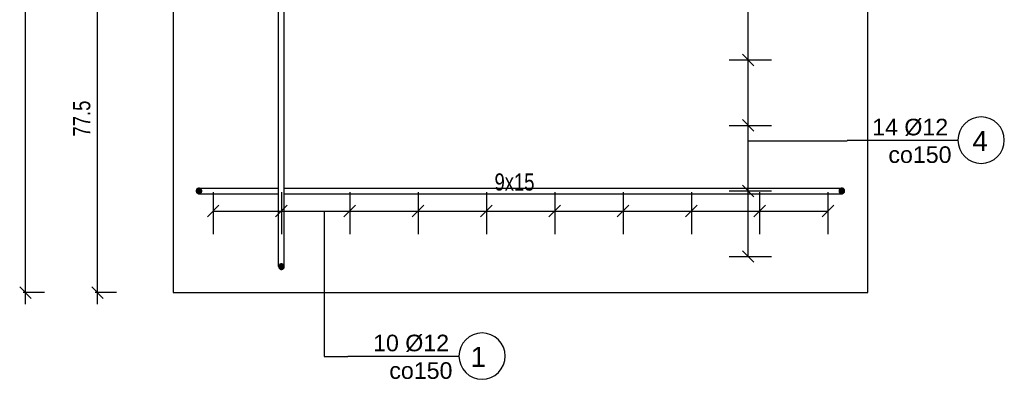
# Model space of a CAD drawing. Header units: millimetres. Extents: x -288865 to 11255, y 102926 to 380857.
# Tile 74 of 142: x -142244 to -137992, y 251412 to 252963. Entities that reach past the tile are written whole.
import ezdxf

# ---------------------------------------------------------------- set-up
doc = ezdxf.new("R2010")
doc.units = ezdxf.units.MM
doc.header["$MEASUREMENT"] = 0
doc.styles.add('ARIAL', font='arial.ttf')
doc.styles.add('RomanS Bold', font='txt', dxfattribs={"height": 0.2})

# ---------------------------------------------------------------- blocks, each defined once
blk = doc.blocks.new('DwgObject-66210877-3474 - 1303')
at = {"linetype": 'Continuous'}
for points in [[(23286.9, 6464.2), (23286.6, 6466.5), (23286.9, 6468.9)], [(23287.5, 6461.9), (23286.9, 6468.9), (23287.5, 6471.1)], [(23286.9, 6464.2), (23286.9, 6468.9), (23287.5, 6461.9)], [(23288.6, 6459.8), (23287.5, 6471.1), (23288.6, 6473.2)], [(23287.5, 6461.9), (23287.5, 6471.1), (23288.6, 6459.8)], [(23298.6, 6454.5), (23288.2, 6472.5), (23298.6, 6478.5)], [(23288.2, 6460.5), (23288.2, 6472.5), (23298.6, 6454.5)], [(23290.1, 6458), (23288.6, 6473.2), (23290.1, 6475)], [(23288.6, 6459.8), (23288.6, 6473.2), (23290.1, 6458)], [(23292, 6456.5), (23290.1, 6475), (23292, 6476.5)], [(23290.1, 6458), (23290.1, 6475), (23292, 6456.5)], [(23294, 6455.4), (23292, 6476.5), (23294, 6477.6)], [(23292, 6456.5), (23292, 6476.5), (23294, 6455.4)], [(23296.3, 6454.7), (23294, 6477.6), (23296.3, 6478.3)], [(23294, 6455.4), (23294, 6477.6), (23296.3, 6454.7)], [(23298.6, 6454.5), (23296.3, 6478.3), (23298.6, 6478.5)], [(23296.3, 6454.7), (23296.3, 6478.3), (23298.6, 6454.5)], [(23298.6, 6454.5), (23298.6, 6478.5), (23309, 6460.5)], [(23309, 6460.5), (23298.6, 6478.5), (23309, 6472.5)], [(23298.6, 6454.5), (23298.6, 6478.5), (23301, 6454.7)], [(23301, 6454.7), (23298.6, 6478.5), (23301, 6478.3)], [(23301, 6454.7), (23301, 6478.3), (23303.2, 6455.4)], [(23303.2, 6455.4), (23301, 6478.3), (23303.2, 6477.6)], [(23303.2, 6455.4), (23303.2, 6477.6), (23305.3, 6456.5)], [(23305.3, 6456.5), (23303.2, 6477.6), (23305.3, 6476.5)], [(23305.3, 6456.5), (23305.3, 6476.5), (23307.1, 6458)], [(23307.1, 6458), (23305.3, 6476.5), (23307.1, 6475)], [(23307.1, 6458), (23307.1, 6475), (23308.6, 6459.8)], [(23308.6, 6459.8), (23307.1, 6475), (23308.6, 6473.2)], [(23308.6, 6459.8), (23308.6, 6473.2), (23309.7, 6461.9)], [(23309.7, 6461.9), (23308.6, 6473.2), (23309.7, 6471.1)], [(23309.7, 6461.9), (23309.7, 6471.1), (23310.4, 6464.2)], [(23310.4, 6464.2), (23309.7, 6471.1), (23310.4, 6468.9)], [(23310.4, 6464.2), (23310.4, 6468.9), (23310.6, 6466.5)], [(26062.9, 6464.2), (26062.6, 6466.5), (26062.9, 6468.9)], [(26063.5, 6461.9), (26062.9, 6468.9), (26063.5, 6471.1)], [(26062.9, 6464.2), (26062.9, 6468.9), (26063.5, 6461.9)], [(26064.6, 6459.8), (26063.5, 6471.1), (26064.6, 6473.2)], [(26063.5, 6461.9), (26063.5, 6471.1), (26064.6, 6459.8)], [(26074.6, 6454.5), (26064.2, 6472.5), (26074.6, 6478.5)], [(26064.2, 6460.5), (26064.2, 6472.5), (26074.6, 6454.5)], [(26066.1, 6458), (26064.6, 6473.2), (26066.1, 6475)], [(26064.6, 6459.8), (26064.6, 6473.2), (26066.1, 6458)], [(26068, 6456.5), (26066.1, 6475), (26068, 6476.5)], [(26066.1, 6458), (26066.1, 6475), (26068, 6456.5)], [(26070, 6455.4), (26068, 6476.5), (26070, 6477.6)], [(26068, 6456.5), (26068, 6476.5), (26070, 6455.4)], [(26072.3, 6454.7), (26070, 6477.6), (26072.3, 6478.3)], [(26070, 6455.4), (26070, 6477.6), (26072.3, 6454.7)], [(26074.6, 6454.5), (26072.3, 6478.3), (26074.6, 6478.5)], [(26072.3, 6454.7), (26072.3, 6478.3), (26074.6, 6454.5)], [(26074.6, 6454.5), (26074.6, 6478.5), (26085, 6460.5)], [(26085, 6460.5), (26074.6, 6478.5), (26085, 6472.5)], [(26074.6, 6454.5), (26074.6, 6478.5), (26077, 6454.7)], [(26077, 6454.7), (26074.6, 6478.5), (26077, 6478.3)], [(26077, 6454.7), (26077, 6478.3), (26079.2, 6455.4)], [(26079.2, 6455.4), (26077, 6478.3), (26079.2, 6477.6)], [(26079.2, 6455.4), (26079.2, 6477.6), (26081.3, 6456.5)], [(26081.3, 6456.5), (26079.2, 6477.6), (26081.3, 6476.5)], [(26081.3, 6456.5), (26081.3, 6476.5), (26083.1, 6458)], [(26083.1, 6458), (26081.3, 6476.5), (26083.1, 6475)], [(26083.1, 6458), (26083.1, 6475), (26084.6, 6459.8)], [(26084.6, 6459.8), (26083.1, 6475), (26084.6, 6473.2)], [(26084.6, 6459.8), (26084.6, 6473.2), (26085.7, 6461.9)], [(26085.7, 6461.9), (26084.6, 6473.2), (26085.7, 6471.1)], [(26085.7, 6461.9), (26085.7, 6471.1), (26086.4, 6464.2)], [(26086.4, 6464.2), (26085.7, 6471.1), (26086.4, 6468.9)], [(26086.4, 6464.2), (26086.4, 6468.9), (26086.6, 6466.5)], [(23648.8, 6129.5), (23642.8, 6139.9), (23648.8, 6150.3)], [(23643.1, 6137.5), (23642.8, 6139.9), (23643.1, 6142.2)], [(23643.7, 6135.3), (23643.1, 6142.2), (23643.7, 6144.5)], [(23643.1, 6137.5), (23643.1, 6142.2), (23643.7, 6135.3)], [(23644.8, 6133.2), (23643.7, 6144.5), (23644.8, 6146.6)], [(23643.7, 6135.3), (23643.7, 6144.5), (23644.8, 6133.2)], [(23646.3, 6131.4), (23644.8, 6146.6), (23646.3, 6148.4)], [(23644.8, 6133.2), (23644.8, 6146.6), (23646.3, 6131.4)], [(23648.2, 6129.9), (23646.3, 6148.4), (23648.2, 6149.9)], [(23646.3, 6131.4), (23646.3, 6148.4), (23648.2, 6129.9)], [(23650.2, 6128.8), (23648.2, 6149.9), (23650.2, 6151)], [(23648.2, 6129.9), (23648.2, 6149.9), (23650.2, 6128.8)], [(23648.8, 6129.5), (23648.8, 6150.3), (23660.8, 6129.5)], [(23660.8, 6129.5), (23648.8, 6150.3), (23660.8, 6150.3)], [(23652.5, 6128.1), (23650.2, 6151), (23652.5, 6151.7)], [(23650.2, 6128.8), (23650.2, 6151), (23652.5, 6128.1)], [(23654.8, 6127.9), (23652.5, 6151.7), (23654.8, 6151.9)], [(23652.5, 6128.1), (23652.5, 6151.7), (23654.8, 6127.9)], [(23654.8, 6127.9), (23654.8, 6151.9), (23657.2, 6128.1)], [(23657.2, 6128.1), (23654.8, 6151.9), (23657.2, 6151.7)], [(23657.2, 6128.1), (23657.2, 6151.7), (23659.4, 6128.8)], [(23659.4, 6128.8), (23657.2, 6151.7), (23659.4, 6151)], [(23659.4, 6128.8), (23659.4, 6151), (23661.5, 6129.9)], [(23661.5, 6129.9), (23659.4, 6151), (23661.5, 6149.9)], [(23660.8, 6129.5), (23660.8, 6150.3), (23666.8, 6139.9)], [(23661.5, 6129.9), (23661.5, 6149.9), (23663.3, 6131.4)], [(23663.3, 6131.4), (23661.5, 6149.9), (23663.3, 6148.4)], [(23663.3, 6131.4), (23663.3, 6148.4), (23664.8, 6133.2)], [(23664.8, 6133.2), (23663.3, 6148.4), (23664.8, 6146.6)], [(23664.8, 6133.2), (23664.8, 6146.6), (23665.9, 6135.3)], [(23665.9, 6135.3), (23664.8, 6146.6), (23665.9, 6144.5)], [(23665.9, 6135.3), (23665.9, 6144.5), (23666.6, 6137.5)], [(23666.6, 6137.5), (23665.9, 6144.5), (23666.6, 6142.2)], [(23666.6, 6137.5), (23666.6, 6142.2), (23666.8, 6139.9)]]:
    blk.add_hatch(color=5, dxfattribs=at).paths.add_polyline_path(points)
at = {"color": 6, "linetype": 'Continuous'}
for p, q in [((22549.4, 5977.9), (22549.4, 10077.9)), ((25670.4, 6183.8), (25670.4, 9858.6)), ((22860.3, 5977.9), (22860.3, 7627.9)), ((25670.4, 7031.9), (25670.4, 7314.5)), ((25588.5, 7031.9), (25770.4, 7031.9)), ((25588.5, 7031.9), (25770.4, 7031.9)), ((25695.4, 7006.9), (25645.4, 7056.9)), ((25645.4, 7056.9), (25695.4, 7006.9)), ((25670.4, 6749.2), (25670.4, 7031.9)), ((25695.4, 6724.2), (25645.4, 6774.2)), ((25645.4, 6774.2), (25695.4, 6724.2)), ((25588.5, 6749.2), (25770.4, 6749.2)), ((25588.5, 6749.2), (25770.4, 6749.2)), ((25670.4, 6466.5), (25670.4, 6749.2)), ((25588.5, 6466.5), (25770.4, 6466.5)), ((25588.5, 6466.5), (25770.4, 6466.5)), ((25695.4, 6441.5), (25645.4, 6491.5)), ((25645.4, 6491.5), (25695.4, 6441.5)), ((25670.4, 6183.8), (25670.4, 6466.5)), ((23359.8, 6461.6), (23359.8, 6279.7)), ((23359.8, 6461.6), (23359.8, 6279.7)), ((23654.8, 6461.6), (23654.8, 6279.7)), ((23654.8, 6461.6), (23654.8, 6279.7)), ((23949.8, 6461.6), (23949.8, 6279.7)), ((23949.8, 6461.6), (23949.8, 6279.7)), ((24244.9, 6461.6), (24244.9, 6279.7)), ((24244.9, 6461.6), (24244.9, 6279.7)), ((24539.9, 6461.6), (24539.9, 6279.7)), ((24539.9, 6461.6), (24539.9, 6279.7)), ((24834.9, 6461.6), (24834.9, 6279.7)), ((24834.9, 6461.6), (24834.9, 6279.7)), ((25129.9, 6461.6), (25129.9, 6279.7)), ((25129.9, 6461.6), (25129.9, 6279.7)), ((25424.9, 6461.6), (25424.9, 6279.7)), ((25424.9, 6461.6), (25424.9, 6279.7)), ((25719.9, 6461.6), (25719.9, 6279.7)), ((25719.9, 6461.6), (25719.9, 6279.7)), ((26015, 6461.6), (26015, 6279.7)), ((26015, 6461.6), (26015, 6279.7)), ((23384.8, 6404.7), (23334.8, 6354.7)), ((23359.8, 6379.7), (23654.8, 6379.7)), ((23359.8, 6379.7), (26015, 6379.7)), ((23629.8, 6354.7), (23679.8, 6404.7)), ((23679.8, 6404.7), (23629.8, 6354.7)), ((23654.8, 6379.7), (23949.8, 6379.7)), ((23924.8, 6354.7), (23974.8, 6404.7)), ((23974.8, 6404.7), (23924.8, 6354.7)), ((23949.8, 6379.7), (24244.9, 6379.7)), ((24219.9, 6354.7), (24269.9, 6404.7)), ((24269.9, 6404.7), (24219.9, 6354.7)), ((24244.9, 6379.7), (24539.9, 6379.7)), ((24514.9, 6354.7), (24564.9, 6404.7)), ((24564.9, 6404.7), (24514.9, 6354.7)), ((24539.9, 6379.7), (24834.9, 6379.7)), ((24809.9, 6354.7), (24859.9, 6404.7)), ((24859.9, 6404.7), (24809.9, 6354.7)), ((24834.9, 6379.7), (25129.9, 6379.7)), ((25104.9, 6354.7), (25154.9, 6404.7)), ((25154.9, 6404.7), (25104.9, 6354.7)), ((25129.9, 6379.7), (25424.9, 6379.7)), ((25399.9, 6354.7), (25449.9, 6404.7)), ((25449.9, 6404.7), (25399.9, 6354.7)), ((25424.9, 6379.7), (25719.9, 6379.7)), ((25694.9, 6354.7), (25744.9, 6404.7)), ((25744.9, 6404.7), (25694.9, 6354.7)), ((25719.9, 6379.7), (26015, 6379.7)), ((25990, 6354.7), (26040, 6404.7)), ((25645.4, 6208.8), (25695.4, 6158.8)), ((25588.5, 6183.8), (25770.4, 6183.8)), ((25588.5, 6183.8), (25770.4, 6183.8)), ((22524.4, 6052.9), (22574.4, 6002.9)), ((22835.3, 6052.9), (22885.3, 6002.9)), ((22631.3, 6027.9), (22539.4, 6027.9)), ((22942.2, 6027.9), (22850.3, 6027.9))]:
    blk.add_line(p, q, dxfattribs=at)
at = {"color": 1, "linetype": 'Continuous'}
for p, q in [((23186.6, 10027.9), (23186.6, 6027.9)), ((26186.6, 6027.9), (26186.6, 10027.9)), ((23186.6, 6027.9), (26186.6, 6027.9))]:
    blk.add_line(p, q, dxfattribs=at)
at = {"color": 5, "linetype": 'Continuous'}
for p, q in [((23642.8, 6199.9), (23642.8, 9855.9)), ((23666.8, 6199.9), (23666.8, 9855.9)), ((26620.8, 6768.7), (26605.6, 6756.2)), ((26638.1, 6777.9), (26620.8, 6768.7)), ((26656.8, 6783.6), (26638.1, 6777.9)), ((26676.3, 6785.5), (26656.8, 6783.6)), ((26695.9, 6783.6), (26676.3, 6785.5)), ((26714.6, 6777.9), (26695.9, 6783.6)), ((26731.9, 6768.7), (26714.6, 6777.9)), ((26747.1, 6756.2), (26731.9, 6768.7)), ((26584, 6723.8), (26578.3, 6705)), ((26593.2, 6741.1), (26584, 6723.8)), ((26605.6, 6756.2), (26593.2, 6741.1)), ((26759.5, 6741.1), (26747.1, 6756.2)), ((26768.7, 6723.8), (26759.5, 6741.1)), ((26774.4, 6705), (26768.7, 6723.8)), ((25670.4, 6683.3), (26097.1, 6683.3)), ((26097.1, 6685.5), (26576.3, 6685.5)), ((26578.3, 6705), (26576.3, 6685.5)), ((26576.3, 6685.5), (26578.3, 6666)), ((26776.3, 6685.5), (26774.4, 6705)), ((26774.4, 6666), (26776.3, 6685.5)), ((26578.3, 6666), (26584, 6647.2)), ((26584, 6647.2), (26593.2, 6629.9)), ((26759.5, 6629.9), (26768.7, 6647.2)), ((26768.7, 6647.2), (26774.4, 6666)), ((26593.2, 6629.9), (26605.6, 6614.8)), ((26605.6, 6614.8), (26620.8, 6602.4)), ((26620.8, 6602.4), (26638.1, 6593.1)), ((26638.1, 6593.1), (26656.8, 6587.4)), ((26695.9, 6587.4), (26714.6, 6593.1)), ((26714.6, 6593.1), (26731.9, 6602.4)), ((26731.9, 6602.4), (26747.1, 6614.8)), ((26747.1, 6614.8), (26759.5, 6629.9)), ((26656.8, 6587.4), (26676.3, 6585.5)), ((26676.3, 6585.5), (26695.9, 6587.4)), ((23286.9, 6468.9), (23286.6, 6466.5)), ((23286.9, 6468.9), (23286.6, 6466.5)), ((23286.6, 6466.5), (23286.9, 6464.2)), ((23286.6, 6466.5), (23286.9, 6464.2)), ((23287.5, 6471.1), (23286.9, 6468.9)), ((23287.5, 6471.1), (23286.9, 6468.9)), ((23286.9, 6464.2), (23287.5, 6461.9)), ((23286.9, 6464.2), (23287.5, 6461.9)), ((23288.6, 6473.2), (23287.5, 6471.1)), ((23288.6, 6473.2), (23287.5, 6471.1)), ((23298.6, 6478.5), (23288.2, 6472.5)), ((23288.2, 6472.5), (23288.2, 6460.5)), ((23290.1, 6475), (23288.6, 6473.2)), ((23290.1, 6475), (23288.6, 6473.2)), ((23292, 6476.5), (23290.1, 6475)), ((23292, 6476.5), (23290.1, 6475)), ((23294, 6477.6), (23292, 6476.5)), ((23294, 6477.6), (23292, 6476.5)), ((23296.3, 6478.3), (23294, 6477.6)), ((23296.3, 6478.3), (23294, 6477.6)), ((23298.6, 6478.5), (23296.3, 6478.3)), ((23298.6, 6478.5), (23296.3, 6478.3)), ((23298.6, 6478.5), (23358.6, 6478.5)), ((23309, 6472.5), (23298.6, 6478.5)), ((23301, 6478.3), (23298.6, 6478.5)), ((23303.2, 6477.6), (23301, 6478.3)), ((23305.3, 6476.5), (23303.2, 6477.6)), ((23307.1, 6475), (23305.3, 6476.5)), ((23308.6, 6473.2), (23307.1, 6475)), ((23309.7, 6471.1), (23308.6, 6473.2)), ((23309, 6460.5), (23309, 6472.5)), ((23310.4, 6468.9), (23309.7, 6471.1)), ((23309.7, 6461.9), (23310.4, 6464.2)), ((23310.6, 6466.5), (23310.4, 6468.9)), ((23310.4, 6464.2), (23310.6, 6466.5)), ((23358.6, 6478.5), (23642.8, 6478.5)), ((23666.8, 6478.5), (26014.6, 6478.5)), ((26014.6, 6478.5), (26074.6, 6478.5)), ((26062.9, 6468.9), (26062.6, 6466.5)), ((26062.6, 6466.5), (26062.9, 6464.2)), ((26063.5, 6471.1), (26062.9, 6468.9)), ((26062.9, 6464.2), (26063.5, 6461.9)), ((26064.6, 6473.2), (26063.5, 6471.1)), ((26074.6, 6478.5), (26064.2, 6472.5)), ((26064.2, 6472.5), (26064.2, 6460.5)), ((26066.1, 6475), (26064.6, 6473.2)), ((26068, 6476.5), (26066.1, 6475)), ((26070, 6477.6), (26068, 6476.5)), ((26072.3, 6478.3), (26070, 6477.6)), ((26074.6, 6478.5), (26072.3, 6478.3)), ((26077, 6478.3), (26074.6, 6478.5)), ((26085, 6472.5), (26074.6, 6478.5)), ((26077, 6478.3), (26074.6, 6478.5)), ((26079.2, 6477.6), (26077, 6478.3)), ((26079.2, 6477.6), (26077, 6478.3)), ((26081.3, 6476.5), (26079.2, 6477.6)), ((26081.3, 6476.5), (26079.2, 6477.6)), ((26083.1, 6475), (26081.3, 6476.5)), ((26083.1, 6475), (26081.3, 6476.5)), ((26084.6, 6473.2), (26083.1, 6475)), ((26084.6, 6473.2), (26083.1, 6475)), ((26085.7, 6471.1), (26084.6, 6473.2)), ((26085.7, 6471.1), (26084.6, 6473.2)), ((26085, 6460.5), (26085, 6472.5)), ((26086.4, 6468.9), (26085.7, 6471.1)), ((26086.4, 6468.9), (26085.7, 6471.1)), ((26085.7, 6461.9), (26086.4, 6464.2)), ((26085.7, 6461.9), (26086.4, 6464.2)), ((26086.6, 6466.5), (26086.4, 6468.9)), ((26086.6, 6466.5), (26086.4, 6468.9)), ((26086.4, 6464.2), (26086.6, 6466.5)), ((26086.4, 6464.2), (26086.6, 6466.5)), ((23287.5, 6461.9), (23288.6, 6459.8)), ((23287.5, 6461.9), (23288.6, 6459.8)), ((23288.2, 6460.5), (23298.6, 6454.5)), ((23288.6, 6459.8), (23290.1, 6458)), ((23288.6, 6459.8), (23290.1, 6458)), ((23290.1, 6458), (23292, 6456.5)), ((23290.1, 6458), (23292, 6456.5)), ((23292, 6456.5), (23294, 6455.4)), ((23292, 6456.5), (23294, 6455.4)), ((23294, 6455.4), (23296.3, 6454.7)), ((23294, 6455.4), (23296.3, 6454.7)), ((23296.3, 6454.7), (23298.6, 6454.5)), ((23296.3, 6454.7), (23298.6, 6454.5)), ((23298.6, 6454.5), (23309, 6460.5)), ((23298.6, 6454.5), (23301, 6454.7)), ((23298.6, 6454.5), (23358.6, 6454.5)), ((23301, 6454.7), (23303.2, 6455.4)), ((23303.2, 6455.4), (23305.3, 6456.5)), ((23305.3, 6456.5), (23307.1, 6458)), ((23307.1, 6458), (23308.6, 6459.8)), ((23308.6, 6459.8), (23309.7, 6461.9)), ((23358.6, 6454.5), (23642.8, 6454.5)), ((23666.8, 6454.5), (26014.6, 6454.5)), ((26014.6, 6454.5), (26074.6, 6454.5)), ((26063.5, 6461.9), (26064.6, 6459.8)), ((26064.2, 6460.5), (26074.6, 6454.5)), ((26064.6, 6459.8), (26066.1, 6458)), ((26066.1, 6458), (26068, 6456.5)), ((26068, 6456.5), (26070, 6455.4)), ((26070, 6455.4), (26072.3, 6454.7)), ((26072.3, 6454.7), (26074.6, 6454.5)), ((26074.6, 6454.5), (26085, 6460.5)), ((26074.6, 6454.5), (26077, 6454.7)), ((26074.6, 6454.5), (26077, 6454.7)), ((26077, 6454.7), (26079.2, 6455.4)), ((26077, 6454.7), (26079.2, 6455.4)), ((26079.2, 6455.4), (26081.3, 6456.5)), ((26079.2, 6455.4), (26081.3, 6456.5)), ((26081.3, 6456.5), (26083.1, 6458)), ((26081.3, 6456.5), (26083.1, 6458)), ((26083.1, 6458), (26084.6, 6459.8)), ((26083.1, 6458), (26084.6, 6459.8)), ((26084.6, 6459.8), (26085.7, 6461.9)), ((26084.6, 6459.8), (26085.7, 6461.9)), ((23839.7, 6379.7), (23839.7, 5751.6)), ((23642.8, 6139.9), (23642.8, 6199.9)), ((23666.8, 6139.9), (23666.8, 6199.9)), ((23648.8, 6150.3), (23642.8, 6139.9)), ((23643.1, 6142.2), (23642.8, 6139.9)), ((23642.8, 6139.9), (23643.1, 6137.5)), ((23642.8, 6139.9), (23648.8, 6129.5)), ((23642.8, 6139.9), (23643.1, 6137.5)), ((23643.7, 6144.5), (23643.1, 6142.2)), ((23643.1, 6137.5), (23643.7, 6135.3)), ((23643.1, 6137.5), (23643.7, 6135.3)), ((23644.8, 6146.6), (23643.7, 6144.5)), ((23643.7, 6135.3), (23644.8, 6133.2)), ((23643.7, 6135.3), (23644.8, 6133.2)), ((23646.3, 6148.4), (23644.8, 6146.6)), ((23644.8, 6133.2), (23646.3, 6131.4)), ((23644.8, 6133.2), (23646.3, 6131.4)), ((23648.2, 6149.9), (23646.3, 6148.4)), ((23646.3, 6131.4), (23648.2, 6129.9)), ((23646.3, 6131.4), (23648.2, 6129.9)), ((23650.2, 6151), (23648.2, 6149.9)), ((23648.2, 6129.9), (23650.2, 6128.8)), ((23648.2, 6129.9), (23650.2, 6128.8)), ((23660.8, 6150.3), (23648.8, 6150.3)), ((23648.8, 6129.5), (23660.8, 6129.5)), ((23652.5, 6151.7), (23650.2, 6151)), ((23650.2, 6128.8), (23652.5, 6128.1)), ((23650.2, 6128.8), (23652.5, 6128.1)), ((23654.8, 6151.9), (23652.5, 6151.7)), ((23652.5, 6128.1), (23654.8, 6127.9)), ((23652.5, 6128.1), (23654.8, 6127.9)), ((23657.2, 6151.7), (23654.8, 6151.9)), ((23654.8, 6127.9), (23657.2, 6128.1)), ((23654.8, 6127.9), (23657.2, 6128.1)), ((23659.4, 6151), (23657.2, 6151.7)), ((23657.2, 6128.1), (23659.4, 6128.8)), ((23657.2, 6128.1), (23659.4, 6128.8)), ((23661.5, 6149.9), (23659.4, 6151)), ((23659.4, 6128.8), (23661.5, 6129.9)), ((23659.4, 6128.8), (23661.5, 6129.9)), ((23666.8, 6139.9), (23660.8, 6150.3)), ((23660.8, 6129.5), (23666.8, 6139.9)), ((23663.3, 6148.4), (23661.5, 6149.9)), ((23661.5, 6129.9), (23663.3, 6131.4)), ((23661.5, 6129.9), (23663.3, 6131.4)), ((23664.8, 6146.6), (23663.3, 6148.4)), ((23663.3, 6131.4), (23664.8, 6133.2)), ((23663.3, 6131.4), (23664.8, 6133.2)), ((23665.9, 6144.5), (23664.8, 6146.6)), ((23664.8, 6133.2), (23665.9, 6135.3)), ((23664.8, 6133.2), (23665.9, 6135.3)), ((23666.6, 6142.2), (23665.9, 6144.5)), ((23665.9, 6135.3), (23666.6, 6137.5)), ((23665.9, 6135.3), (23666.6, 6137.5)), ((23666.8, 6139.9), (23666.6, 6142.2)), ((23666.6, 6137.5), (23666.8, 6139.9)), ((23666.6, 6137.5), (23666.8, 6139.9)), ((24465.6, 5837), (24450.5, 5824.6)), ((24482.9, 5846.3), (24465.6, 5837)), ((24501.7, 5852), (24482.9, 5846.3)), ((24521.2, 5853.9), (24501.7, 5852)), ((24540.7, 5852), (24521.2, 5853.9)), ((24559.4, 5846.3), (24540.7, 5852)), ((24576.7, 5837), (24559.4, 5846.3)), ((24591.9, 5824.6), (24576.7, 5837)), ((24428.8, 5792.2), (24423.1, 5773.4)), ((24438, 5809.5), (24428.8, 5792.2)), ((24450.5, 5824.6), (24438, 5809.5)), ((24604.3, 5809.5), (24591.9, 5824.6)), ((24613.6, 5792.2), (24604.3, 5809.5)), ((24619.3, 5773.4), (24613.6, 5792.2)), ((23839.7, 5751.6), (23941.9, 5751.6)), ((23941.9, 5753.9), (24421.2, 5753.9)), ((24423.1, 5773.4), (24421.2, 5753.9)), ((24421.2, 5753.9), (24423.1, 5734.4)), ((24621.2, 5753.9), (24619.3, 5773.4)), ((24619.3, 5734.4), (24621.2, 5753.9)), ((24423.1, 5734.4), (24428.8, 5715.6)), ((24428.8, 5715.6), (24438, 5698.3)), ((24438, 5698.3), (24450.5, 5683.2)), ((24591.9, 5683.2), (24604.3, 5698.3)), ((24604.3, 5698.3), (24613.6, 5715.6)), ((24613.6, 5715.6), (24619.3, 5734.4)), ((24450.5, 5683.2), (24465.6, 5670.7)), ((24465.6, 5670.7), (24482.9, 5661.5)), ((24482.9, 5661.5), (24501.7, 5655.8)), ((24501.7, 5655.8), (24521.2, 5653.9)), ((24521.2, 5653.9), (24540.7, 5655.8)), ((24540.7, 5655.8), (24559.4, 5661.5)), ((24559.4, 5661.5), (24576.7, 5670.7)), ((24576.7, 5670.7), (24591.9, 5683.2))]:
    blk.add_line(p, q, dxfattribs=at)
at = {"color": 6, "linetype": 'Continuous', "style": 'RomanS Bold', "width": 0.8}
blk.add_text('77.5', height=74.32, rotation=90, dxfattribs=at).set_placement((22829.3, 6701.4))
at = {"color": 5, "linetype": 'Continuous', "style": 'ARIAL'}
for s, height, p in [('14 Ø12', 71.63, (26205.7, 6706.3)), ('4', 86, (26638.7, 6639.2)), ('co150', 71.63, (26275.8, 6587.3)), ('10 Ø12', 71.63, (24050.5, 5774.7)), ('1', 86, (24471.4, 5707.6)), ('co150', 71.63, (24120.7, 5655.7))]:
    blk.add_text(s, height=height, dxfattribs=at).set_placement(p)
at = {"color": 6, "linetype": 'Continuous', "style": 'RomanS Bold', "width": 0.8}
blk.add_text('9x15', height=74.32, dxfattribs=at).set_placement((24575, 6467.9))

msp = doc.modelspace()

# ---------------------------------------------------------------- block references
msp.add_blockref('DwgObject-66210877-3474 - 1303', (-164768.1, 245757.8))

doc.saveas('drawing.dxf')
